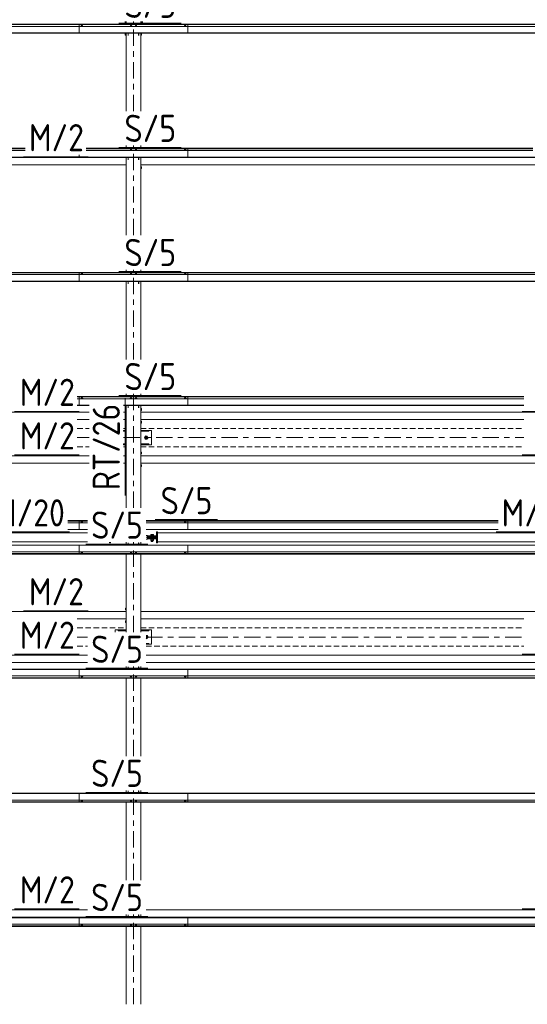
# Model space of a CAD drawing. Header units: millimetres. Extents: x -76 to 1111, y -178 to 661.
# Tile 79 of 91: x 523 to 579, y 343 to 452. Entities that reach past the tile are written whole.
import ezdxf

# ---------------------------------------------------------------- set-up
doc = ezdxf.new("R2010")
doc.units = ezdxf.units.MM
doc.header["$LTSCALE"] = 0.6
for name, pattern in [('VERDECKT2', [1.5, 1, -0.5]), ('XKITLINE00', [0]), ('XKITLINE03', [6, 3, -1, 1, -1])]:
    doc.linetypes.add(name, pattern=pattern)
for name, color, linetype, lineweight in [('Bolt', 7, 'Continuous', 0), ('Part', 2, 'Continuous', 0), ('PartMark', 3, 'Continuous', 0), ('S-GRID', 1, 'Continuous', 0)]:
    doc.layers.add(name, color=color, linetype=linetype, lineweight=lineweight)
doc.styles.add('ISOCPEUR', font='ISOCPEUR.TTF')

msp = doc.modelspace()

# ---------------------------------------------------------------- linework, layer by layer
at = {"layer": 'Bolt', "color": 3, "linetype": 'XKITLINE00', "lineweight": 0}
for p, q in [((529.71, 451.44), (529.65, 451.42)), ((529.65, 451.42), (529.65, 451.4)), ((529.71, 451.5), (529.7, 451.5)), ((529.7, 451.5), (529.7, 451.44)), ((529.73, 451.51), (529.71, 451.5)), ((529.82, 451.44), (529.71, 451.44)), ((529.71, 451.44), (529.71, 451.4)), ((529.76, 451.51), (529.73, 451.51)), ((529.79, 451.51), (529.76, 451.51)), ((529.82, 451.5), (529.79, 451.51)), ((529.82, 451.5), (529.82, 451.5)), ((529.82, 451.44), (529.82, 451.5)), ((529.87, 451.42), (529.82, 451.44)), ((529.82, 451.44), (529.82, 451.4)), ((529.87, 451.4), (529.87, 451.42)), ((535.13, 451.44), (535.08, 451.42)), ((535.08, 451.42), (535.08, 451.4)), ((535.14, 451.5), (535.13, 451.5)), ((535.13, 451.44), (535.13, 451.5)), ((535.24, 451.44), (535.13, 451.44)), ((535.13, 451.44), (535.13, 451.4)), ((535.16, 451.51), (535.14, 451.5)), ((535.19, 451.51), (535.16, 451.51)), ((535.22, 451.51), (535.19, 451.51)), ((535.24, 451.5), (535.22, 451.51)), ((535.25, 451.5), (535.24, 451.5)), ((535.3, 451.42), (535.24, 451.44)), ((535.24, 451.44), (535.24, 451.4)), ((535.25, 451.44), (535.25, 451.5)), ((535.3, 451.4), (535.3, 451.42)), ((535.68, 451.44), (535.63, 451.42)), ((535.63, 451.42), (535.63, 451.4)), ((535.69, 451.5), (535.68, 451.5)), ((535.68, 451.44), (535.68, 451.5)), ((535.79, 451.44), (535.68, 451.44)), ((535.68, 451.44), (535.68, 451.4)), ((535.71, 451.51), (535.69, 451.5)), ((535.74, 451.51), (535.71, 451.51)), ((535.77, 451.51), (535.74, 451.51)), ((535.79, 451.5), (535.77, 451.51)), ((535.8, 451.5), (535.79, 451.5)), ((535.85, 451.42), (535.79, 451.44)), ((535.79, 451.44), (535.79, 451.4)), ((535.8, 451.44), (535.8, 451.5)), ((535.85, 451.4), (535.85, 451.42)), ((541.11, 451.44), (541.05, 451.42)), ((541.05, 451.42), (541.05, 451.4)), ((541.11, 451.5), (541.1, 451.5)), ((541.1, 451.5), (541.1, 451.44)), ((541.13, 451.51), (541.11, 451.5)), ((541.22, 451.44), (541.11, 451.44)), ((541.11, 451.44), (541.11, 451.4)), ((541.16, 451.51), (541.13, 451.51)), ((541.19, 451.51), (541.16, 451.51)), ((541.22, 451.5), (541.19, 451.51)), ((541.22, 451.5), (541.22, 451.5)), ((541.22, 451.44), (541.22, 451.5)), ((541.27, 451.42), (541.22, 451.44)), ((541.22, 451.44), (541.22, 451.4)), ((541.27, 451.4), (541.27, 451.42)), ((535.13, 437.74), (535.08, 437.72)), ((535.08, 437.72), (535.08, 437.71)), ((535.14, 437.81), (535.13, 437.8)), ((535.13, 437.74), (535.13, 437.8)), ((535.24, 437.74), (535.13, 437.74)), ((535.13, 437.74), (535.13, 437.71)), ((535.16, 437.81), (535.14, 437.81)), ((535.19, 437.81), (535.16, 437.81)), ((535.22, 437.81), (535.19, 437.81)), ((535.24, 437.81), (535.22, 437.81)), ((535.25, 437.8), (535.24, 437.81)), ((535.3, 437.72), (535.24, 437.74)), ((535.24, 437.74), (535.24, 437.71)), ((535.25, 437.74), (535.25, 437.8)), ((535.3, 437.71), (535.3, 437.72)), ((535.68, 437.74), (535.63, 437.72)), ((535.63, 437.72), (535.63, 437.71)), ((535.69, 437.81), (535.68, 437.8)), ((535.68, 437.74), (535.68, 437.8)), ((535.79, 437.74), (535.68, 437.74)), ((535.68, 437.74), (535.68, 437.71)), ((535.71, 437.81), (535.69, 437.81)), ((535.74, 437.81), (535.71, 437.81)), ((535.77, 437.81), (535.74, 437.81)), ((535.79, 437.81), (535.77, 437.81)), ((535.8, 437.8), (535.79, 437.81)), ((535.85, 437.72), (535.79, 437.74)), ((535.79, 437.74), (535.79, 437.71)), ((535.8, 437.74), (535.8, 437.8)), ((535.85, 437.71), (535.85, 437.72)), ((541.11, 437.74), (541.05, 437.72)), ((541.05, 437.72), (541.05, 437.71)), ((541.11, 437.81), (541.1, 437.8)), ((541.1, 437.8), (541.1, 437.74)), ((541.13, 437.81), (541.11, 437.81)), ((541.22, 437.74), (541.11, 437.74)), ((541.11, 437.74), (541.11, 437.71)), ((541.16, 437.81), (541.13, 437.81)), ((541.19, 437.81), (541.16, 437.81)), ((541.22, 437.81), (541.19, 437.81)), ((541.22, 437.8), (541.22, 437.81)), ((541.22, 437.74), (541.22, 437.8)), ((541.27, 437.72), (541.22, 437.74)), ((541.22, 437.74), (541.22, 437.71)), ((541.27, 437.71), (541.27, 437.72)), ((536.33, 435.92), (536.26, 435.92)), ((536.26, 435.72), (536.33, 435.72)), ((536.33, 435.72), (536.33, 435.92)), ((529.71, 424.05), (529.65, 424.03)), ((529.65, 424.03), (529.65, 424.01)), ((529.71, 424.11), (529.7, 424.11)), ((529.7, 424.11), (529.7, 424.05)), ((529.73, 424.12), (529.71, 424.11)), ((529.82, 424.05), (529.71, 424.05)), ((529.71, 424.05), (529.71, 424.01)), ((529.76, 424.12), (529.73, 424.12)), ((529.79, 424.12), (529.76, 424.12)), ((529.82, 424.11), (529.79, 424.12)), ((529.82, 424.11), (529.82, 424.11)), ((529.82, 424.05), (529.82, 424.11)), ((529.87, 424.03), (529.82, 424.05)), ((529.82, 424.05), (529.82, 424.01)), ((529.87, 424.01), (529.87, 424.03)), ((535.13, 424.05), (535.08, 424.03)), ((535.08, 424.03), (535.08, 424.01)), ((535.14, 424.11), (535.13, 424.11)), ((535.13, 424.05), (535.13, 424.11)), ((535.24, 424.05), (535.13, 424.05)), ((535.13, 424.05), (535.13, 424.01)), ((535.16, 424.12), (535.14, 424.11)), ((535.19, 424.12), (535.16, 424.12)), ((535.22, 424.12), (535.19, 424.12)), ((535.24, 424.11), (535.22, 424.12)), ((535.25, 424.11), (535.24, 424.11)), ((535.3, 424.03), (535.24, 424.05)), ((535.24, 424.05), (535.24, 424.01)), ((535.25, 424.05), (535.25, 424.11)), ((535.3, 424.01), (535.3, 424.03)), ((535.68, 424.05), (535.63, 424.03)), ((535.63, 424.03), (535.63, 424.01)), ((535.69, 424.11), (535.68, 424.11)), ((535.68, 424.05), (535.68, 424.11)), ((535.79, 424.05), (535.68, 424.05)), ((535.68, 424.05), (535.68, 424.01)), ((535.71, 424.12), (535.69, 424.11)), ((535.74, 424.12), (535.71, 424.12)), ((535.77, 424.12), (535.74, 424.12)), ((535.79, 424.11), (535.77, 424.12)), ((535.8, 424.11), (535.79, 424.11)), ((535.85, 424.03), (535.79, 424.05)), ((535.79, 424.05), (535.79, 424.01)), ((535.8, 424.05), (535.8, 424.11)), ((535.85, 424.01), (535.85, 424.03)), ((541.11, 424.05), (541.05, 424.03)), ((541.05, 424.03), (541.05, 424.01)), ((541.11, 424.11), (541.1, 424.11)), ((541.1, 424.11), (541.1, 424.05)), ((541.13, 424.12), (541.11, 424.11)), ((541.22, 424.05), (541.11, 424.05)), ((541.11, 424.05), (541.11, 424.01)), ((541.16, 424.12), (541.13, 424.12)), ((541.19, 424.12), (541.16, 424.12)), ((541.22, 424.11), (541.19, 424.12)), ((541.22, 424.11), (541.22, 424.11)), ((541.22, 424.05), (541.22, 424.11)), ((541.27, 424.03), (541.22, 424.05)), ((541.22, 424.05), (541.22, 424.01)), ((541.27, 424.01), (541.27, 424.03)), ((529.71, 410.36), (529.65, 410.34)), ((529.65, 410.34), (529.65, 410.32)), ((529.71, 410.42), (529.7, 410.41)), ((529.7, 410.41), (529.7, 410.35)), ((529.73, 410.43), (529.71, 410.42)), ((529.82, 410.36), (529.71, 410.36)), ((529.71, 410.36), (529.71, 410.32)), ((529.76, 410.43), (529.73, 410.43)), ((529.79, 410.43), (529.76, 410.43)), ((529.82, 410.42), (529.79, 410.43)), ((529.82, 410.41), (529.82, 410.42)), ((529.82, 410.35), (529.82, 410.41)), ((529.87, 410.34), (529.82, 410.36)), ((529.82, 410.36), (529.82, 410.32)), ((529.87, 410.32), (529.87, 410.34)), ((535.13, 410.36), (535.08, 410.34)), ((535.08, 410.34), (535.08, 410.32)), ((535.14, 410.42), (535.13, 410.41)), ((535.13, 410.35), (535.13, 410.41)), ((535.24, 410.36), (535.13, 410.36)), ((535.13, 410.36), (535.13, 410.32)), ((535.16, 410.43), (535.14, 410.42)), ((535.19, 410.43), (535.16, 410.43)), ((535.22, 410.43), (535.19, 410.43)), ((535.24, 410.42), (535.22, 410.43)), ((535.25, 410.41), (535.24, 410.42)), ((535.3, 410.34), (535.24, 410.36)), ((535.24, 410.36), (535.24, 410.32)), ((535.25, 410.35), (535.25, 410.41)), ((535.3, 410.32), (535.3, 410.34)), ((535.68, 410.36), (535.63, 410.34)), ((535.63, 410.34), (535.63, 410.32)), ((535.69, 410.42), (535.68, 410.41)), ((535.68, 410.35), (535.68, 410.41)), ((535.79, 410.36), (535.68, 410.36)), ((535.68, 410.36), (535.68, 410.32)), ((535.71, 410.43), (535.69, 410.42)), ((535.74, 410.43), (535.71, 410.43)), ((535.77, 410.43), (535.74, 410.43)), ((535.79, 410.42), (535.77, 410.43)), ((535.8, 410.41), (535.79, 410.42)), ((535.85, 410.34), (535.79, 410.36)), ((535.79, 410.36), (535.79, 410.32)), ((535.8, 410.35), (535.8, 410.41)), ((535.85, 410.32), (535.85, 410.34)), ((541.11, 410.36), (541.05, 410.34)), ((541.05, 410.34), (541.05, 410.32)), ((541.11, 410.42), (541.1, 410.41)), ((541.1, 410.41), (541.1, 410.35)), ((541.13, 410.43), (541.11, 410.42)), ((541.22, 410.36), (541.11, 410.36)), ((541.11, 410.36), (541.11, 410.32)), ((541.16, 410.43), (541.13, 410.43)), ((541.19, 410.43), (541.16, 410.43)), ((541.22, 410.42), (541.19, 410.43)), ((541.22, 410.41), (541.22, 410.42)), ((541.22, 410.35), (541.22, 410.41)), ((541.27, 410.34), (541.22, 410.36)), ((541.22, 410.36), (541.22, 410.32)), ((541.27, 410.32), (541.27, 410.34)), ((536.26, 409.22), (536.33, 409.22)), ((536.26, 409.02), (536.33, 409.02)), ((536.33, 409.22), (536.33, 409.02)), ((536.26, 407.82), (536.33, 407.82)), ((536.26, 407.62), (536.33, 407.62)), ((536.33, 407.82), (536.33, 407.62)), ((536.86, 406.19), (536.71, 406.11)), ((536.71, 406.11), (536.71, 405.93)), ((536.71, 405.93), (536.86, 405.85)), ((537.01, 406.11), (536.86, 406.19)), ((536.86, 405.85), (537.01, 405.93)), ((537.01, 405.93), (537.01, 406.11)), ((536.26, 404.42), (536.33, 404.42)), ((536.26, 404.22), (536.33, 404.22)), ((536.33, 404.42), (536.33, 404.22)), ((536.26, 403.02), (536.33, 403.02)), ((536.26, 402.82), (536.33, 402.82)), ((536.33, 403.02), (536.33, 402.82)), ((529.71, 396.66), (529.65, 396.64)), ((529.65, 396.64), (529.65, 396.62)), ((529.71, 396.73), (529.7, 396.72)), ((529.7, 396.72), (529.7, 396.66)), ((529.73, 396.73), (529.71, 396.73)), ((529.82, 396.66), (529.71, 396.66)), ((529.71, 396.66), (529.71, 396.62)), ((529.76, 396.73), (529.73, 396.73)), ((529.79, 396.73), (529.76, 396.73)), ((529.82, 396.73), (529.79, 396.73)), ((529.82, 396.72), (529.82, 396.73)), ((529.82, 396.66), (529.82, 396.72)), ((529.87, 396.64), (529.82, 396.66)), ((529.82, 396.66), (529.82, 396.62)), ((529.87, 396.62), (529.87, 396.64)), ((541.11, 396.66), (541.05, 396.64)), ((541.05, 396.64), (541.05, 396.62)), ((541.11, 396.73), (541.1, 396.72)), ((541.1, 396.72), (541.1, 396.66)), ((541.13, 396.73), (541.11, 396.73)), ((541.22, 396.66), (541.11, 396.66)), ((541.11, 396.66), (541.11, 396.62)), ((541.16, 396.73), (541.13, 396.73)), ((541.19, 396.73), (541.16, 396.73)), ((541.22, 396.73), (541.19, 396.73)), ((541.22, 396.72), (541.22, 396.73)), ((541.22, 396.66), (541.22, 396.72)), ((541.27, 396.64), (541.22, 396.66)), ((541.22, 396.66), (541.22, 396.62)), ((541.27, 396.62), (541.27, 396.64)), ((537.7, 395.21), (537.33, 395.21)), ((537.33, 395.18), (537.33, 395.21)), ((537.33, 394.83), (537.33, 394.86)), ((537.7, 394.83), (537.33, 394.83)), ((537.36, 395.21), (537.36, 395.33)), ((537.36, 395.33), (537.66, 395.33)), ((537.36, 394.67), (537.36, 394.83)), ((537.36, 394.67), (537.66, 394.67)), ((537.41, 395.07), (537.41, 395.08)), ((537.41, 394.96), (537.41, 394.97)), ((537.41, 394.56), (537.41, 394.67)), ((537.61, 394.56), (537.41, 394.56)), ((537.51, 395.21), (537.51, 395.33)), ((537.51, 394.67), (537.51, 394.83)), ((537.61, 395.07), (537.61, 395.08)), ((537.61, 394.96), (537.61, 394.97)), ((537.61, 394.56), (537.61, 394.67)), ((537.66, 395.21), (537.66, 395.33)), ((537.66, 394.67), (537.66, 394.83)), ((537.7, 395.18), (537.7, 395.21)), ((537.7, 394.83), (537.7, 394.86)), ((529.65, 393.39), (529.65, 393.41)), ((529.65, 393.39), (529.71, 393.37)), ((529.7, 393.32), (529.7, 393.38)), ((529.7, 393.32), (529.71, 393.31)), ((529.71, 393.37), (529.71, 393.41)), ((529.71, 393.37), (529.82, 393.37)), ((529.71, 393.31), (529.73, 393.31)), ((529.73, 393.31), (529.76, 393.3)), ((529.76, 393.3), (529.79, 393.31)), ((529.79, 393.31), (529.82, 393.31)), ((529.82, 393.37), (529.82, 393.41)), ((529.82, 393.37), (529.87, 393.39)), ((529.82, 393.32), (529.82, 393.38)), ((529.82, 393.31), (529.82, 393.32)), ((529.87, 393.39), (529.87, 393.41)), ((535.08, 393.39), (535.08, 393.41)), ((535.08, 393.39), (535.13, 393.37)), ((535.13, 393.37), (535.13, 393.41)), ((535.13, 393.32), (535.13, 393.38)), ((535.13, 393.37), (535.24, 393.37)), ((535.13, 393.32), (535.14, 393.31)), ((535.14, 393.31), (535.16, 393.31)), ((535.16, 393.31), (535.19, 393.3)), ((535.19, 393.3), (535.22, 393.31)), ((535.22, 393.31), (535.24, 393.31)), ((535.24, 393.37), (535.24, 393.41)), ((535.24, 393.37), (535.3, 393.39)), ((535.24, 393.31), (535.25, 393.32)), ((535.25, 393.32), (535.25, 393.38)), ((535.3, 393.39), (535.3, 393.41)), ((535.63, 393.39), (535.63, 393.41)), ((535.63, 393.39), (535.68, 393.37)), ((535.68, 393.37), (535.68, 393.41)), ((535.68, 393.32), (535.68, 393.38)), ((535.68, 393.37), (535.79, 393.37)), ((535.68, 393.32), (535.69, 393.31)), ((535.69, 393.31), (535.71, 393.31)), ((535.71, 393.31), (535.74, 393.3)), ((535.74, 393.3), (535.77, 393.31)), ((535.77, 393.31), (535.79, 393.31)), ((535.79, 393.37), (535.79, 393.41)), ((535.79, 393.37), (535.85, 393.39)), ((535.79, 393.31), (535.8, 393.32)), ((535.8, 393.32), (535.8, 393.38)), ((535.85, 393.39), (535.85, 393.41)), ((541.05, 393.39), (541.05, 393.41)), ((541.05, 393.39), (541.11, 393.37)), ((541.1, 393.32), (541.1, 393.38)), ((541.1, 393.32), (541.11, 393.31)), ((541.11, 393.37), (541.11, 393.41)), ((541.11, 393.37), (541.22, 393.37)), ((541.11, 393.31), (541.13, 393.31)), ((541.13, 393.31), (541.16, 393.3)), ((541.16, 393.3), (541.19, 393.31)), ((541.19, 393.31), (541.22, 393.31)), ((541.22, 393.37), (541.22, 393.41)), ((541.22, 393.37), (541.27, 393.39)), ((541.22, 393.32), (541.22, 393.38)), ((541.22, 393.31), (541.22, 393.32)), ((541.27, 393.39), (541.27, 393.41)), ((534.59, 387.22), (534.59, 387.02)), ((534.59, 387.22), (534.66, 387.22)), ((534.59, 387.02), (534.66, 387.02)), ((534.59, 385.82), (534.59, 385.62)), ((534.59, 385.82), (534.66, 385.82)), ((534.59, 385.62), (534.66, 385.62)), ((537.01, 384.1), (536.86, 384.19)), ((536.86, 384.19), (536.86, 384.19)), ((536.86, 383.85), (537.01, 383.93)), ((536.86, 383.84), (536.86, 383.85)), ((537.01, 383.93), (537.01, 384.1)), ((529.65, 379.7), (529.65, 379.72)), ((529.65, 379.7), (529.71, 379.68)), ((529.7, 379.62), (529.7, 379.68)), ((529.7, 379.62), (529.71, 379.62)), ((529.71, 379.68), (529.71, 379.72)), ((529.71, 379.68), (529.82, 379.68)), ((529.71, 379.62), (529.73, 379.61)), ((529.73, 379.61), (529.76, 379.61)), ((529.76, 379.61), (529.79, 379.61)), ((529.79, 379.61), (529.82, 379.62)), ((529.82, 379.68), (529.82, 379.72)), ((529.82, 379.68), (529.87, 379.7)), ((529.82, 379.62), (529.82, 379.68)), ((529.82, 379.62), (529.82, 379.62)), ((529.87, 379.7), (529.87, 379.72)), ((535.08, 379.7), (535.08, 379.72)), ((535.08, 379.7), (535.13, 379.68)), ((535.13, 379.68), (535.13, 379.72)), ((535.13, 379.62), (535.13, 379.68)), ((535.13, 379.68), (535.24, 379.68)), ((535.13, 379.62), (535.14, 379.62)), ((535.14, 379.62), (535.16, 379.61)), ((535.16, 379.61), (535.19, 379.61)), ((535.19, 379.61), (535.22, 379.61)), ((535.22, 379.61), (535.24, 379.62)), ((535.24, 379.68), (535.24, 379.72)), ((535.24, 379.68), (535.3, 379.7)), ((535.24, 379.62), (535.25, 379.62)), ((535.25, 379.62), (535.25, 379.68)), ((535.3, 379.7), (535.3, 379.72)), ((535.63, 379.7), (535.63, 379.72)), ((535.63, 379.7), (535.68, 379.68)), ((535.68, 379.68), (535.68, 379.72)), ((535.68, 379.62), (535.68, 379.68)), ((535.68, 379.68), (535.79, 379.68)), ((535.68, 379.62), (535.69, 379.62)), ((535.69, 379.62), (535.71, 379.61)), ((535.71, 379.61), (535.74, 379.61)), ((535.74, 379.61), (535.77, 379.61)), ((535.77, 379.61), (535.79, 379.62)), ((535.79, 379.68), (535.79, 379.72)), ((535.79, 379.68), (535.85, 379.7)), ((535.79, 379.62), (535.8, 379.62)), ((535.8, 379.62), (535.8, 379.68)), ((535.85, 379.7), (535.85, 379.72)), ((541.05, 379.7), (541.05, 379.72)), ((541.05, 379.7), (541.11, 379.68)), ((541.1, 379.62), (541.1, 379.68)), ((541.1, 379.62), (541.11, 379.62)), ((541.11, 379.68), (541.11, 379.72)), ((541.11, 379.68), (541.22, 379.68)), ((541.11, 379.62), (541.13, 379.61)), ((541.13, 379.61), (541.16, 379.61)), ((541.16, 379.61), (541.19, 379.61)), ((541.19, 379.61), (541.22, 379.62)), ((541.22, 379.68), (541.22, 379.72)), ((541.22, 379.68), (541.27, 379.7)), ((541.22, 379.62), (541.22, 379.68)), ((541.22, 379.62), (541.22, 379.62)), ((541.27, 379.7), (541.27, 379.72)), ((529.65, 366.01), (529.65, 366.02)), ((529.65, 366.01), (529.71, 365.99)), ((529.7, 365.93), (529.7, 365.99)), ((529.7, 365.93), (529.71, 365.92)), ((529.71, 365.99), (529.71, 366.02)), ((529.71, 365.99), (529.82, 365.99)), ((529.71, 365.92), (529.73, 365.92)), ((529.73, 365.92), (529.76, 365.92)), ((529.76, 365.92), (529.79, 365.92)), ((529.79, 365.92), (529.82, 365.92)), ((529.82, 365.99), (529.82, 366.02)), ((529.82, 365.99), (529.87, 366.01)), ((529.82, 365.93), (529.82, 365.99)), ((529.82, 365.92), (529.82, 365.93)), ((529.87, 366.01), (529.87, 366.02)), ((535.08, 366.01), (535.08, 366.02)), ((535.08, 366.01), (535.13, 365.99)), ((535.13, 365.99), (535.13, 366.02)), ((535.13, 365.93), (535.13, 365.99)), ((535.13, 365.99), (535.24, 365.99)), ((535.13, 365.93), (535.14, 365.92)), ((535.14, 365.92), (535.16, 365.92)), ((535.16, 365.92), (535.19, 365.92)), ((535.19, 365.92), (535.22, 365.92)), ((535.22, 365.92), (535.24, 365.92)), ((535.24, 365.99), (535.24, 366.02)), ((535.24, 365.99), (535.3, 366.01)), ((535.24, 365.92), (535.25, 365.93)), ((535.25, 365.93), (535.25, 365.99)), ((535.3, 366.01), (535.3, 366.02)), ((535.63, 366.01), (535.63, 366.02)), ((535.63, 366.01), (535.68, 365.99)), ((535.68, 365.99), (535.68, 366.02)), ((535.68, 365.93), (535.68, 365.99)), ((535.68, 365.99), (535.79, 365.99)), ((535.68, 365.93), (535.69, 365.92)), ((535.69, 365.92), (535.71, 365.92)), ((535.71, 365.92), (535.74, 365.92)), ((535.74, 365.92), (535.77, 365.92)), ((535.77, 365.92), (535.79, 365.92)), ((535.79, 365.99), (535.79, 366.02)), ((535.79, 365.99), (535.85, 366.01)), ((535.79, 365.92), (535.8, 365.93)), ((535.8, 365.93), (535.8, 365.99)), ((535.85, 366.01), (535.85, 366.02)), ((541.05, 366.01), (541.05, 366.02)), ((541.05, 366.01), (541.11, 365.99)), ((541.1, 365.93), (541.1, 365.99)), ((541.1, 365.93), (541.11, 365.92)), ((541.11, 365.99), (541.11, 366.02)), ((541.11, 365.99), (541.22, 365.99)), ((541.11, 365.92), (541.13, 365.92)), ((541.13, 365.92), (541.16, 365.92)), ((541.16, 365.92), (541.19, 365.92)), ((541.19, 365.92), (541.22, 365.92)), ((541.22, 365.99), (541.22, 366.02)), ((541.22, 365.99), (541.27, 366.01)), ((541.22, 365.93), (541.22, 365.99)), ((541.22, 365.92), (541.22, 365.93)), ((541.27, 366.01), (541.27, 366.02)), ((529.65, 352.31), (529.65, 352.33)), ((529.65, 352.31), (529.71, 352.29)), ((529.7, 352.23), (529.7, 352.29)), ((529.7, 352.23), (529.71, 352.23)), ((529.71, 352.29), (529.71, 352.33)), ((529.71, 352.29), (529.82, 352.29)), ((529.71, 352.23), (529.73, 352.22)), ((529.73, 352.22), (529.76, 352.22)), ((529.76, 352.22), (529.79, 352.22)), ((529.79, 352.22), (529.82, 352.23)), ((529.82, 352.29), (529.82, 352.33)), ((529.82, 352.29), (529.87, 352.31)), ((529.82, 352.23), (529.82, 352.29)), ((529.82, 352.23), (529.82, 352.23)), ((529.87, 352.31), (529.87, 352.33)), ((535.08, 352.31), (535.08, 352.33)), ((535.08, 352.31), (535.13, 352.29)), ((535.13, 352.29), (535.13, 352.33)), ((535.13, 352.23), (535.13, 352.29)), ((535.13, 352.29), (535.24, 352.29)), ((535.13, 352.23), (535.14, 352.23)), ((535.14, 352.23), (535.16, 352.22)), ((535.16, 352.22), (535.19, 352.22)), ((535.19, 352.22), (535.22, 352.22)), ((535.22, 352.22), (535.24, 352.23)), ((535.24, 352.29), (535.24, 352.33)), ((535.24, 352.29), (535.3, 352.31)), ((535.24, 352.23), (535.25, 352.23)), ((535.25, 352.23), (535.25, 352.29)), ((535.3, 352.31), (535.3, 352.33)), ((535.63, 352.31), (535.63, 352.33)), ((535.63, 352.31), (535.68, 352.29)), ((535.68, 352.29), (535.68, 352.33)), ((535.68, 352.23), (535.68, 352.29)), ((535.68, 352.29), (535.79, 352.29)), ((535.68, 352.23), (535.69, 352.23)), ((535.69, 352.23), (535.71, 352.22)), ((535.71, 352.22), (535.74, 352.22)), ((535.74, 352.22), (535.77, 352.22)), ((535.77, 352.22), (535.79, 352.23)), ((535.79, 352.29), (535.79, 352.33)), ((535.79, 352.29), (535.85, 352.31)), ((535.79, 352.23), (535.8, 352.23)), ((535.8, 352.23), (535.8, 352.29)), ((535.85, 352.31), (535.85, 352.33)), ((541.05, 352.31), (541.05, 352.33)), ((541.05, 352.31), (541.11, 352.29)), ((541.1, 352.23), (541.1, 352.29)), ((541.1, 352.23), (541.11, 352.23)), ((541.11, 352.29), (541.11, 352.33)), ((541.11, 352.29), (541.22, 352.29)), ((541.11, 352.23), (541.13, 352.22)), ((541.13, 352.22), (541.16, 352.22)), ((541.16, 352.22), (541.19, 352.22)), ((541.19, 352.22), (541.22, 352.23)), ((541.22, 352.29), (541.22, 352.33)), ((541.22, 352.29), (541.27, 352.31)), ((541.22, 352.23), (541.22, 352.29)), ((541.22, 352.23), (541.22, 352.23)), ((541.27, 352.31), (541.27, 352.33))]:
    msp.add_line(p, q, dxfattribs=at)
for centre, radius, start, end in [((536.86, 406.02), 0.185, 120, 300), ((536.86, 406.02), 0.1, 120, 300), ((536.86, 406.02), 0.185, 300, 120), ((536.86, 406.02), 0.1, 300, 120), ((536.86, 384.02), 0.1, 300, 97.5), ((536.86, 384.02), 0.185, 266.25, 300), ((536.86, 384.02), 0.185, 300, 91.875), ((536.86, 384.02), 0.1, 266.25, 300)]:
    msp.add_arc(centre, radius, start, end, dxfattribs=at)
at = {"layer": 'Part', "color": 2, "linetype": 'XKITLINE00', "lineweight": 0}
for p, q in [((473.46, 451.64), (541.46, 451.64)), ((473.46, 451.62), (541.46, 451.62)), ((473.46, 451.59), (541.46, 451.59)), ((473.46, 451.4), (541.46, 451.4)), ((529.46, 451.64), (529.46, 450.65)), ((529.46, 451.64), (597.46, 451.64)), ((529.46, 451.62), (597.46, 451.62)), ((529.46, 451.59), (597.46, 451.59)), ((529.46, 451.4), (597.46, 451.4)), ((534.56, 451.64), (534.56, 451.94)), ((534.66, 451.64), (534.66, 451.94)), ((536.26, 451.64), (536.26, 451.94)), ((536.26, 451.94), (536.26, 451.64)), ((536.36, 451.64), (536.36, 451.94)), ((536.46, 451.94), (536.46, 451.64)), ((541.46, 450.65), (541.46, 451.64)), ((473.46, 450.68), (541.46, 450.68)), ((473.46, 450.65), (541.46, 450.65)), ((529.46, 450.68), (597.46, 450.68)), ((529.46, 450.65), (597.46, 450.65)), ((534.56, 450.44), (534.56, 450.65)), ((534.56, 450.44), (534.66, 450.44)), ((534.66, 442.05), (534.66, 450.65)), ((534.86, 450.38), (534.86, 450.65)), ((534.89, 450.38), (534.89, 450.65)), ((536.03, 450.38), (536.03, 450.65)), ((536.06, 450.38), (536.06, 450.65)), ((536.26, 442.05), (536.26, 450.65)), ((536.26, 450.44), (536.26, 450.65)), ((536.36, 450.44), (536.26, 450.44)), ((536.36, 450.65), (536.36, 450.44)), ((474.26, 437.95), (523.53, 437.95)), ((474.26, 437.93), (523.53, 437.93)), ((474.26, 437.9), (523.53, 437.9)), ((530.26, 437.95), (541.46, 437.95)), ((530.26, 437.95), (579.53, 437.95)), ((530.26, 437.93), (541.46, 437.93)), ((530.26, 437.93), (579.53, 437.93)), ((530.26, 437.9), (541.46, 437.9)), ((530.26, 437.9), (579.53, 437.9)), ((534.66, 437.95), (534.66, 438.25)), ((536.26, 437.95), (536.26, 438.25)), ((541.46, 436.95), (541.46, 437.95)), ((473.46, 436.98), (541.46, 436.98)), ((473.46, 436.95), (541.46, 436.95)), ((474.26, 437.71), (523.53, 437.71)), ((480.26, 436.92), (534.66, 436.92)), ((529.46, 437.22), (529.46, 436.95)), ((529.46, 436.98), (597.46, 436.98)), ((529.46, 436.95), (597.46, 436.95)), ((530.26, 437.71), (541.46, 437.71)), ((530.26, 437.71), (579.53, 437.71)), ((534.66, 428.35), (534.66, 436.95)), ((534.86, 436.68), (534.86, 436.95)), ((534.89, 436.68), (534.89, 436.95)), ((536.03, 436.68), (536.03, 436.95)), ((536.06, 436.68), (536.06, 436.95)), ((536.26, 428.35), (536.26, 436.95)), ((536.26, 436.92), (590.66, 436.92)), ((480.26, 436.12), (534.66, 436.12)), ((536.26, 436.12), (590.66, 436.12)), ((473.46, 424.25), (541.46, 424.25)), ((473.46, 424.23), (541.46, 424.23)), ((473.46, 424.21), (541.46, 424.21)), ((473.46, 424.01), (541.46, 424.01)), ((529.46, 424.25), (529.46, 423.26)), ((529.46, 424.25), (597.46, 424.25)), ((529.46, 424.23), (597.46, 424.23)), ((529.46, 424.21), (597.46, 424.21)), ((529.46, 424.01), (597.46, 424.01)), ((534.66, 424.25), (534.66, 424.55)), ((536.26, 424.25), (536.26, 424.55)), ((541.46, 423.26), (541.46, 424.25)), ((473.46, 423.29), (541.46, 423.29)), ((473.46, 423.26), (541.46, 423.26)), ((529.46, 423.29), (597.46, 423.29)), ((529.46, 423.26), (597.46, 423.26)), ((534.66, 414.66), (534.66, 423.26)), ((534.86, 422.99), (534.86, 423.26)), ((534.89, 422.99), (534.89, 423.26)), ((536.03, 422.99), (536.03, 423.26)), ((536.06, 422.99), (536.06, 423.26)), ((536.26, 414.66), (536.26, 423.26)), ((534.66, 410.56), (534.66, 410.86)), ((536.26, 410.56), (536.26, 410.86)), ((529.26, 410.56), (541.46, 410.56)), ((529.26, 410.54), (541.46, 410.54)), ((529.26, 410.51), (541.46, 410.51)), ((529.26, 410.32), (541.46, 410.32)), ((529.46, 410.56), (529.46, 409.56)), ((529.46, 410.56), (578.53, 410.56)), ((529.46, 410.54), (578.53, 410.54)), ((529.46, 410.51), (578.53, 410.51)), ((529.46, 410.32), (578.53, 410.32)), ((541.46, 409.56), (541.46, 410.56)), ((480.26, 408.82), (530.56, 408.82)), ((529.26, 409.59), (530.56, 409.59)), ((529.26, 409.56), (530.56, 409.56)), ((529.46, 409.59), (530.56, 409.59)), ((529.46, 409.56), (530.56, 409.56)), ((534.36, 409.59), (541.46, 409.59)), ((534.36, 409.59), (578.53, 409.59)), ((534.36, 409.56), (541.46, 409.56)), ((534.36, 409.56), (578.53, 409.56)), ((534.36, 408.82), (534.66, 408.82)), ((534.66, 398.27), (534.66, 409.56)), ((534.86, 409.3), (534.86, 409.56)), ((534.89, 409.3), (534.89, 409.56)), ((536.03, 409.3), (536.03, 409.56)), ((536.06, 409.3), (536.06, 409.56)), ((536.26, 398.27), (536.26, 409.56)), ((536.26, 408.82), (586.56, 408.82)), ((529.26, 408.02), (530.56, 408.02)), ((534.36, 408.02), (534.66, 408.02)), ((536.26, 408.02), (578.53, 408.02)), ((534.36, 406.72), (534.36, 406.82)), ((534.36, 406.82), (534.66, 406.82)), ((534.66, 406.72), (534.36, 406.72)), ((537.16, 406.82), (536.26, 406.82)), ((537.16, 406.72), (536.26, 406.72)), ((536.56, 406.72), (536.56, 406.82)), ((537.16, 406.82), (537.16, 406.72)), ((537.16, 406.82), (537.46, 406.82)), ((537.46, 405.22), (537.46, 406.82)), ((534.36, 405.22), (534.36, 405.32)), ((534.36, 405.32), (534.66, 405.32)), ((537.16, 405.32), (536.26, 405.32)), ((536.56, 405.22), (536.56, 405.32)), ((537.16, 405.32), (537.16, 405.22)), ((534.36, 405.22), (534.66, 405.22)), ((534.66, 405.22), (534.36, 405.22)), ((537.16, 405.22), (536.26, 405.22)), ((537.16, 405.22), (537.46, 405.22)), ((480.26, 404.02), (530.56, 404.02)), ((480.26, 403.22), (530.56, 403.22)), ((534.36, 404.02), (534.66, 404.02)), ((534.36, 403.22), (534.66, 403.22)), ((536.26, 404.02), (586.56, 404.02)), ((536.26, 403.22), (586.56, 403.22)), ((528.21, 396.87), (530.39, 396.87)), ((528.21, 396.85), (530.39, 396.85)), ((528.21, 396.82), (530.39, 396.82)), ((528.21, 396.62), (530.39, 396.62)), ((529.46, 396.87), (529.46, 395.87)), ((529.46, 396.87), (530.39, 396.87)), ((529.46, 396.85), (530.39, 396.85)), ((529.46, 396.82), (530.39, 396.82)), ((529.46, 396.62), (530.39, 396.62)), ((536.86, 396.87), (541.46, 396.87)), ((536.86, 396.87), (575.68, 396.87)), ((536.86, 396.85), (541.46, 396.85)), ((536.86, 396.85), (575.68, 396.85)), ((536.86, 396.82), (541.46, 396.82)), ((536.86, 396.82), (575.68, 396.82)), ((536.86, 396.62), (541.46, 396.62)), ((536.86, 396.62), (575.68, 396.62)), ((541.46, 395.87), (541.46, 396.87)), ((482.11, 395.52), (530.39, 395.52)), ((528.21, 395.9), (530.39, 395.9)), ((528.21, 395.87), (530.39, 395.87)), ((529.46, 395.9), (530.39, 395.9)), ((529.46, 395.87), (530.39, 395.87)), ((536.86, 395.9), (541.46, 395.9)), ((536.86, 395.9), (575.68, 395.9)), ((536.86, 395.87), (541.46, 395.87)), ((536.86, 395.87), (575.68, 395.87)), ((538.11, 395.62), (538.01, 395.62)), ((538.01, 395.62), (538.01, 394.42)), ((538.11, 395.62), (538.11, 394.42)), ((538.11, 395.52), (586.39, 395.52)), ((482.11, 394.52), (530.39, 394.52)), ((532.81, 394.47), (532.81, 394.42)), ((532.91, 394.42), (532.81, 394.42)), ((532.91, 394.47), (532.91, 394.42)), ((534.66, 394.17), (534.66, 394.47)), ((534.86, 394.17), (534.86, 394.43)), ((534.86, 394.43), (534.89, 394.43)), ((534.89, 394.17), (534.89, 394.43)), ((536.03, 394.17), (536.03, 394.43)), ((536.03, 394.43), (536.06, 394.43)), ((536.06, 394.17), (536.06, 394.43)), ((536.26, 394.17), (536.26, 394.47)), ((537.01, 395.22), (536.86, 395.22)), ((536.86, 395.02), (537.01, 395.02)), ((537.01, 395.02), (536.86, 395.02)), ((536.86, 394.82), (537.01, 394.82)), ((537.01, 395.02), (537.01, 395.22)), ((537.01, 395.18), (537.91, 395.18)), ((537.91, 395.08), (537.01, 395.08)), ((537.01, 394.82), (537.01, 395.02)), ((537.01, 394.96), (537.91, 394.96)), ((537.91, 394.86), (537.01, 394.86)), ((537.11, 395.07), (538.01, 395.07)), ((537.11, 394.97), (537.11, 395.07)), ((537.11, 394.97), (538.01, 394.97)), ((537.21, 394.97), (537.21, 395.07)), ((537.91, 395.18), (537.91, 395.08)), ((537.91, 394.96), (537.91, 394.86)), ((538.01, 395.07), (538.01, 394.97)), ((538.11, 394.42), (538.01, 394.42)), ((538.11, 394.52), (586.39, 394.52)), ((473.46, 394.17), (541.46, 394.17)), ((473.46, 394.14), (541.46, 394.14)), ((473.46, 393.41), (541.46, 393.41)), ((529.46, 394.17), (597.46, 394.17)), ((529.46, 393.17), (529.46, 394.17)), ((529.46, 394.14), (597.46, 394.14)), ((529.46, 393.41), (597.46, 393.41)), ((541.46, 394.17), (541.46, 393.17)), ((473.46, 393.22), (541.46, 393.22)), ((473.46, 393.19), (541.46, 393.19)), ((473.46, 393.17), (541.46, 393.17)), ((529.46, 393.22), (597.46, 393.22)), ((529.46, 393.19), (597.46, 393.19)), ((529.46, 393.17), (597.46, 393.17)), ((534.66, 384.57), (534.66, 393.17)), ((536.26, 384.57), (536.26, 393.17)), ((480.26, 386.82), (534.66, 386.82)), ((536.26, 386.82), (590.66, 386.82)), ((529.26, 386.02), (534.66, 386.02)), ((536.26, 386.02), (578.53, 386.02)), ((533.46, 384.57), (533.46, 384.82)), ((533.46, 384.82), (533.76, 384.82)), ((533.76, 384.72), (533.76, 384.82)), ((533.76, 384.82), (534.66, 384.82)), ((534.66, 384.72), (533.76, 384.72)), ((534.36, 384.72), (534.36, 384.82)), ((536.26, 384.82), (537.46, 384.82)), ((537.16, 384.82), (536.26, 384.82)), ((537.16, 384.72), (536.26, 384.72)), ((536.56, 384.72), (536.56, 384.82)), ((537.16, 384.82), (537.16, 384.72)), ((537.46, 383.22), (537.46, 384.82)), ((537.16, 383.32), (536.86, 383.32)), ((537.16, 383.22), (536.86, 383.22)), ((537.16, 383.32), (537.16, 383.22)), ((537.16, 383.22), (537.46, 383.22)), ((480.86, 382.02), (530.39, 382.02)), ((536.86, 382.02), (586.39, 382.02)), ((473.46, 380.47), (541.46, 380.47)), ((473.46, 380.44), (541.46, 380.44)), ((480.86, 381.22), (530.39, 381.22)), ((529.46, 380.47), (597.46, 380.47)), ((529.46, 379.48), (529.46, 380.47)), ((529.46, 380.44), (597.46, 380.44)), ((534.66, 380.47), (534.66, 380.77)), ((534.86, 380.47), (534.86, 380.74)), ((534.86, 380.74), (534.89, 380.74)), ((534.89, 380.47), (534.89, 380.74)), ((536.03, 380.47), (536.03, 380.74)), ((536.03, 380.74), (536.06, 380.74)), ((536.06, 380.47), (536.06, 380.74)), ((536.26, 380.47), (536.26, 380.77)), ((536.86, 381.22), (586.39, 381.22)), ((541.46, 380.47), (541.46, 379.48)), ((473.46, 379.72), (541.46, 379.72)), ((473.46, 379.52), (541.46, 379.52)), ((473.46, 379.5), (541.46, 379.5)), ((473.46, 379.48), (541.46, 379.48)), ((529.46, 379.72), (597.46, 379.72)), ((529.46, 379.52), (597.46, 379.52)), ((529.46, 379.5), (597.46, 379.5)), ((529.46, 379.48), (597.46, 379.48)), ((534.66, 370.88), (534.66, 379.48)), ((536.26, 370.88), (536.26, 379.48)), ((473.46, 366.78), (541.46, 366.78)), ((473.46, 366.75), (541.46, 366.75)), ((529.46, 366.78), (597.46, 366.78)), ((529.46, 365.78), (529.46, 366.78)), ((529.46, 366.75), (597.46, 366.75)), ((534.66, 366.78), (534.66, 367.08)), ((534.86, 366.78), (534.86, 367.05)), ((534.86, 367.05), (534.89, 367.05)), ((534.89, 366.78), (534.89, 367.05)), ((536.03, 366.78), (536.03, 367.05)), ((536.03, 367.05), (536.06, 367.05)), ((536.06, 366.78), (536.06, 367.05)), ((536.26, 366.78), (536.26, 367.08)), ((541.46, 366.78), (541.46, 365.78)), ((473.46, 366.02), (541.46, 366.02)), ((473.46, 365.83), (541.46, 365.83)), ((473.46, 365.8), (541.46, 365.8)), ((473.46, 365.78), (541.46, 365.78)), ((529.46, 366.02), (597.46, 366.02)), ((529.46, 365.83), (597.46, 365.83)), ((529.46, 365.8), (597.46, 365.8)), ((529.46, 365.78), (597.46, 365.78)), ((534.66, 357.19), (534.66, 365.78)), ((536.26, 357.19), (536.26, 365.78)), ((480.26, 353.12), (534.66, 353.12)), ((480.86, 353.92), (530.39, 353.92)), ((534.66, 353.09), (534.66, 353.39)), ((534.86, 353.09), (534.86, 353.35)), ((534.86, 353.35), (534.89, 353.35)), ((534.89, 353.09), (534.89, 353.35)), ((536.03, 353.09), (536.03, 353.35)), ((536.03, 353.35), (536.06, 353.35)), ((536.06, 353.09), (536.06, 353.35)), ((536.26, 353.09), (536.26, 353.39)), ((536.26, 353.12), (590.66, 353.12)), ((536.86, 353.92), (586.39, 353.92)), ((473.46, 353.09), (541.46, 353.09)), ((473.46, 353.05), (541.46, 353.05)), ((473.46, 352.33), (541.46, 352.33)), ((473.46, 352.14), (541.46, 352.14)), ((473.46, 352.11), (541.46, 352.11)), ((473.46, 352.09), (541.46, 352.09)), ((529.46, 353.09), (597.46, 353.09)), ((529.46, 352.09), (529.46, 353.09)), ((529.46, 353.05), (597.46, 353.05)), ((529.46, 352.33), (597.46, 352.33)), ((529.46, 352.14), (597.46, 352.14)), ((529.46, 352.11), (597.46, 352.11)), ((529.46, 352.09), (597.46, 352.09)), ((534.66, 343.49), (534.66, 352.09)), ((536.26, 343.49), (536.26, 352.09)), ((541.46, 353.09), (541.46, 352.09))]:
    msp.add_line(p, q, dxfattribs=at)
at = {"layer": 'Part', "color": 4, "linetype": 'VERDECKT2', "lineweight": 0}
for p, q in [((529.26, 407.02), (530.56, 407.02)), ((534.36, 407.02), (534.66, 407.02)), ((534.36, 406.82), (534.66, 406.82)), ((536.26, 407.02), (578.53, 407.02)), ((536.26, 406.82), (537.46, 406.82)), ((537.46, 406.82), (537.46, 406.82)), ((529.26, 405.02), (530.56, 405.02)), ((534.36, 405.02), (534.66, 405.02)), ((536.26, 405.02), (578.53, 405.02)), ((529.26, 385.02), (534.66, 385.02)), ((536.26, 385.02), (578.53, 385.02)), ((529.26, 383.02), (530.39, 383.02)), ((536.86, 383.22), (537.46, 383.22)), ((536.86, 383.02), (578.53, 383.02)), ((537.46, 383.22), (537.46, 383.22))]:
    msp.add_line(p, q, dxfattribs=at)
at = {"layer": 'PartMark', "color": 1, "linetype": 'XKITLINE00', "lineweight": 0}
for p, q in [((533.86, 451.74), (540.74, 451.74)), ((533.86, 438.05), (540.74, 438.05)), ((523.33, 437.02), (530.46, 437.02)), ((533.86, 424.35), (540.74, 424.35)), ((533.86, 410.66), (540.74, 410.66)), ((534.56, 399.62), (534.56, 410.36)), ((522.33, 408.92), (529.46, 408.92)), ((578.33, 408.92), (585.46, 408.92)), ((522.33, 404.12), (529.46, 404.12)), ((578.33, 404.12), (585.46, 404.12)), ((537.86, 396.97), (544.74, 396.97)), ((519.48, 395.62), (528.41, 395.62)), ((575.48, 395.62), (584.41, 395.62)), ((530.19, 394.27), (537.06, 394.27)), ((523.33, 386.92), (530.46, 386.92)), ((522.33, 382.12), (529.46, 382.12)), ((578.33, 382.12), (585.46, 382.12)), ((530.19, 380.57), (537.06, 380.57)), ((530.19, 366.88), (537.06, 366.88)), ((522.33, 354.02), (529.46, 354.02)), ((530.19, 353.19), (537.06, 353.19)), ((578.33, 354.02), (585.46, 354.02))]:
    msp.add_line(p, q, dxfattribs=at)
at = {"layer": 'S-GRID', "color": 1, "linetype": 'XKITLINE03', "lineweight": 0}
for p, q in [((535.46, 442.05), (535.46, 451.94)), ((535.46, 428.35), (535.46, 438.25)), ((535.46, 414.66), (535.46, 424.55)), ((535.46, 398.27), (535.46, 410.86)), ((529.26, 406.02), (530.56, 406.02)), ((534.36, 406.02), (578.53, 406.02)), ((535.46, 384.57), (535.46, 394.47)), ((529.26, 384.02), (530.39, 384.02)), ((536.86, 384.02), (578.53, 384.02)), ((535.46, 370.88), (535.46, 380.77)), ((535.46, 357.19), (535.46, 367.08)), ((535.46, 343.49), (535.46, 353.39))]:
    msp.add_line(p, q, dxfattribs=at)

# ---------------------------------------------------------------- texts
at = {"layer": 'PartMark', "color": 1, "style": 'ISOCPEUR', "width": 0.85}
for s, p in [('S/5', (534.46, 452.34)), ('S/5', (534.46, 438.65)), ('M/2', (523.93, 437.62)), ('S/5', (534.46, 424.95)), ('S/5', (534.46, 411.26)), ('M/2', (522.93, 409.52)), ('M/2', (522.93, 404.72)), ('S/5', (538.46, 397.57)), ('M/20', (520.08, 396.22)), ('M/20', (576.08, 396.22)), ('S/5', (530.79, 394.87)), ('M/2', (523.93, 387.52)), ('M/2', (522.93, 382.72)), ('S/5', (530.79, 381.17)), ('S/5', (530.79, 367.48)), ('M/2', (522.93, 354.62)), ('S/5', (530.79, 353.79))]:
    msp.add_text(s, height=3, dxfattribs=at).set_placement(p)
msp.add_text('RT/26', height=3, rotation=90.0002, dxfattribs=at).set_placement((533.96, 400.22))

doc.saveas('drawing.dxf')
